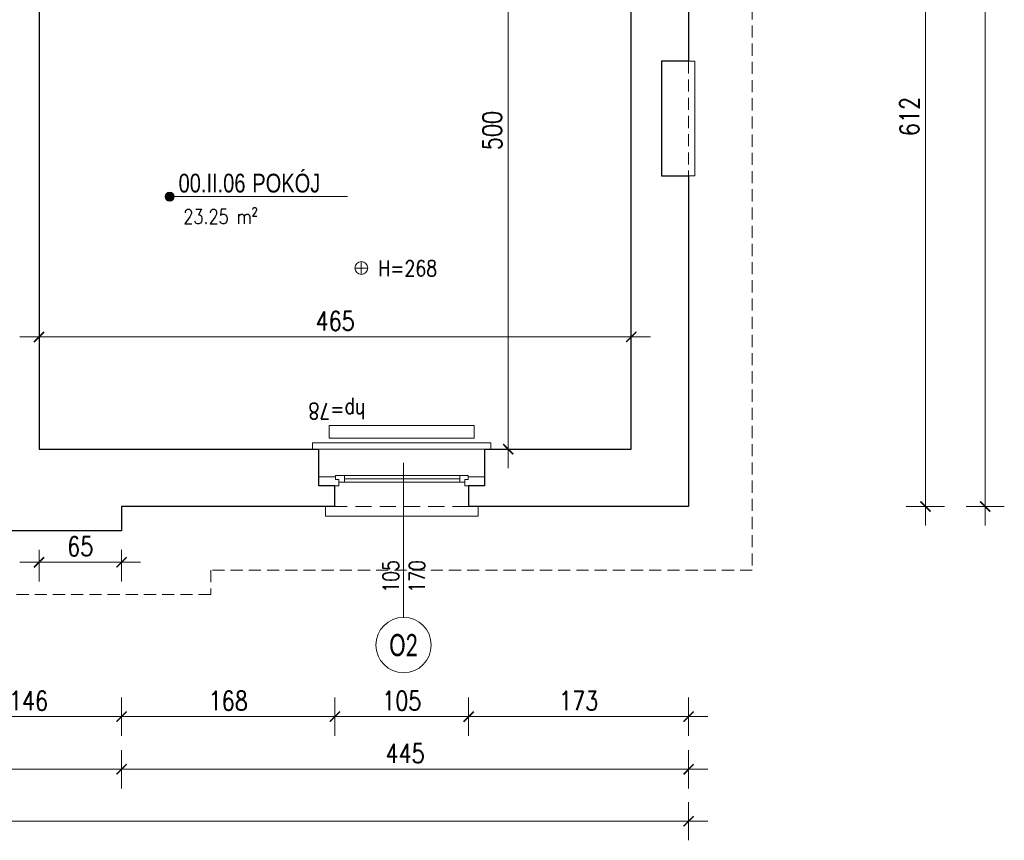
# Model space of a CAD drawing. Header units: millimetres. Extents: x 284606 to 569416, y -192995 to -95103.
# Tile 108 of 178: x 298959 to 299732, y -105172 to -104528. Entities that reach past the tile are written whole.
import ezdxf
from ezdxf.enums import TextEntityAlignment as Align

# ---------------------------------------------------------------- set-up
doc = ezdxf.new("R2010")
doc.units = ezdxf.units.MM
doc.linetypes.add('HIDDEN', pattern=[9.525, 6.35, -3.175])
doc.layers.get('0').update_dxf_attribs({"lineweight": 0})
for name, color, linetype, lineweight in [('!STR_Konstrukcja 0.20', 200, 'Continuous', 20), ('!STR_Konstrukcja 0.30', 64, 'Continuous', 30), ('!STR_Opisy 0.09', 8, 'Continuous', 9), ('!STR_Przerywana 0.09', 8, 'HIDDEN', 9), ('!STR_Stolarka okienna', 72, 'Continuous', 15), ('!STR_Wymiarowanie', 254, 'Continuous', 9), ('EKO Opisy 0.09', 8, 'Continuous', 9)]:
    doc.layers.add(name, color=color, linetype=linetype, lineweight=lineweight)
doc.layers.add('!STR_Obrysy pomieszczeń', color=215, linetype='Continuous', lineweight=9, plot=False)
doc.styles.add('AB_Arial', font='NirmalaS.ttf')
doc.styles.add('EKO 1-10', font='romans.shx', dxfattribs={"width": 0.8, "height": 15})
doc.styles.add('EKO 1-5', font='romans.shx', dxfattribs={"width": 0.8, "height": 10})
doc.styles.add('EKO CM 1-50', font='calibri.ttf', dxfattribs={"width": 0.8, "height": 12.5})
doc.dimstyles.new('EKO wymiar 1-10', dxfattribs={"dimtxt": 15, "dimasz": 8, "dimexe": 15, "dimexo": 15, "dimgap": 5, "dimtad": 1, "dimdec": 0, "dimtxsty": 'EKO 1-10', "dimblk": 'ARCHTICK', "dimcen": 10, "dimdle": 15, "dimclrd": 256, "dimclre": 256, "dimclrt": 256, "dimazin": 2, "dimtfac": 1, "dimtdec": 0, "dimtmove": 2, "dimatfit": 3, "dimldrblk": 'ARCHTICK', "dimfxl": 15, "dimfxlon": 1, "dimlwd": -1, "dimlwe": -1, "dimarcsym": 0})

# ---------------------------------------------------------------- blocks, each defined once
blk = doc.blocks.new('_ArchTick')
at = {"color": 0, "linetype": 'ByBlock', "const_width": 0.15}
blk.add_lwpolyline([(-0.5, -0.5), (0.5, 0.5)], dxfattribs=at)
blk = doc.blocks.new('*D675')
at = {"layer": '!STR_Wymiarowanie', "ltscale": 1.5, "transparency": 16777216}
for p, q in [((299342.61, -104349.69), (299342.61, -104879.69)), ((299357.61, -104364.69), (299327.61, -104364.69)), ((299357.61, -104864.69), (299327.61, -104864.69))]:
    blk.add_line(p, q, dxfattribs=at)
at = {"layer": 'Defpoints', "color": 0, "ltscale": 1.5, "transparency": 16777216}
for p in [(299439.13, -104364.69), (299342.61, -104864.69), (299439.23, -104864.69)]:
    blk.add_point(p, dxfattribs=at)
at = {"layer": '!STR_Wymiarowanie', "ltscale": 1.5, "transparency": 16777216, "xscale": 8, "yscale": 8, "zscale": 8}
for p, rotation in [((299342.61, -104364.69), 90), ((299342.61, -104864.69), 270)]:
    blk.add_blockref('_ArchTick', p, dxfattribs=dict(at, rotation=rotation))
at = {"layer": '!STR_Wymiarowanie', "ltscale": 1.5, "transparency": 16777216, "insert": (299330.11, -104614.69), "char_height": 15, "attachment_point": 5, "rotation": 90, "style": 'EKO 1-10'}
blk.add_mtext('500', dxfattribs=at)
blk = doc.blocks.new('*U195')
at = {"layer": '!STR_Konstrukcja 0.20', "linetype": 'Continuous', "lineweight": 15}
for points in [[(8.12, 45.81), (0.62, 45.81), (0.62, 53.31), (120.62, 53.31), (120.62, 45.81), (113.12, 45.81)], [(-4.38, 0.81), (-9.38, 0.81), (-9.38, -4.19), (130.62, -4.19), (130.62, 0.81), (125.62, 0.81)]]:
    blk.add_lwpolyline(points, dxfattribs=at)
at = {"layer": '!STR_Konstrukcja 0.30', "ltscale": 2}
for points in [[(-4.38, 0.81), (-4.38, 29.68), (8.12, 29.68), (8.12, 45.81)], [(113.12, 45.81), (113.12, 29.68), (125.62, 29.68), (125.62, 0.81)]]:
    blk.add_lwpolyline(points, dxfattribs=at)
at = {"layer": '!STR_Przerywana 0.09', "ltscale": 2}
for points in [[(8.12, 45.81), (113.12, 45.81)], [(-4.38, 0.81), (125.62, 0.81)]]:
    blk.add_lwpolyline(points, dxfattribs=at)
at = {"layer": '!STR_Stolarka okienna', "ltscale": 0.3}
for points in [[(-4.38, 22.64), (-4.38, 29.68), (11.02, 29.68), (11.02, 24.55), (8.52, 24.55), (8.52, 22.64), (-4.38, 22.64)], [(112.55, 21.56), (112.55, 24.55), (110.05, 24.55), (110.05, 26.7), (11.02, 26.7), (11.02, 24.55), (8.52, 24.55), (8.52, 21.56), (112.55, 21.56)], [(15.12, 26.7), (15.12, 21.56)], [(105.62, 24.13), (15.12, 24.13)], [(105.62, 21.56), (105.62, 26.7)], [(125.62, 22.64), (125.62, 29.68), (110.05, 29.68), (110.05, 24.55), (112.55, 24.55), (112.55, 22.64), (125.62, 22.64)]]:
    blk.add_lwpolyline(points, dxfattribs=at)
blk = doc.blocks.new('*U196')
at = {"layer": '!STR_Opisy 0.09', "linetype": 'Continuous'}
blk.add_line((0, -153.49), (0, -32.16), dxfattribs=at)
at = {"layer": '!STR_Opisy 0.09', "linetype": 'Continuous', "style": 'EKO 1-5', "width": 0.8}
blk.add_attdef('HP=', (30.1, 14.63), '', height=12.5, rotation=180, dxfattribs=at)
at = {"layer": '!STR_Opisy 0.09', "ltscale": 0.7, "style": 'EKO 1-5', "width": 0.8}
blk.add_attdef('WYS', text='', height=12.5, rotation=270, dxfattribs=at).set_placement((-10.53, -121.38), align=Align.MIDDLE_CENTER)
at = {"layer": '!STR_Opisy 0.09', "linetype": 'Continuous', "style": 'EKO 1-5', "width": 0.8}
blk.add_attdef('SZER', text='', height=12.5, rotation=270, dxfattribs=at).set_placement((0, -121.38), align=Align.BOTTOM_CENTER)
blk = doc.blocks.new('*D679')
at = {"layer": '!STR_Wymiarowanie', "ltscale": 1.5, "transparency": 16777216}
for p, q in [((298974.23, -104791.64), (298974.23, -104761.64)), ((299439.23, -104791.64), (299439.23, -104761.64)), ((299454.23, -104776.64), (298959.23, -104776.64))]:
    blk.add_line(p, q, dxfattribs=at)
at = {"layer": 'Defpoints', "color": 0, "ltscale": 1.5, "transparency": 16777216}
for p in [(298974.23, -104776.64), (298974.23, -104872.69), (299439.23, -104872.69)]:
    blk.add_point(p, dxfattribs=at)
at = {"layer": '!STR_Wymiarowanie', "ltscale": 1.5, "transparency": 16777216, "xscale": 8, "yscale": 8, "zscale": 8, "rotation": 180}
blk.add_blockref('_ArchTick', (298974.23, -104776.64), dxfattribs=at)
at = {"layer": '!STR_Wymiarowanie', "ltscale": 1.5, "transparency": 16777216, "xscale": 8, "yscale": 8, "zscale": 8}
blk.add_blockref('_ArchTick', (299439.23, -104776.64), dxfattribs=at)
at = {"layer": '!STR_Wymiarowanie', "ltscale": 1.5, "transparency": 16777216, "insert": (299206.73, -104764.14), "char_height": 15, "attachment_point": 5, "style": 'EKO 1-10'}
blk.add_mtext('465', dxfattribs=at)
blk = doc.blocks.new('wysokosc2')
at = {"ltscale": 2}
for points in [[(-5.06, 0.04), (5.03, 0.04)], [(0, 5.1), (0, -5.1)]]:
    blk.add_lwpolyline(points, dxfattribs=at)
blk.add_circle((0, 0), 5.03, dxfattribs=at)
at = {"ltscale": 2, "style": 'EKO 1-5', "width": 0.8}
blk.add_attdef('WYS', (13.29, -6.01), '', height=12.5, dxfattribs=at)
blk = doc.blocks.new('*D726')
at = {"layer": '!STR_Wymiarowanie', "ltscale": 1.5, "transparency": 16777216}
for p, q in [((299670.17, -104282.63), (299670.17, -104924.69)), ((299655.17, -104297.63), (299685.17, -104297.63)), ((299655.17, -104909.69), (299685.17, -104909.69))]:
    blk.add_line(p, q, dxfattribs=at)
at = {"layer": 'Defpoints', "color": 0, "ltscale": 1.5, "transparency": 16777216}
for p in [(299476.12, -104297.63), (299484.23, -104909.69), (299670.17, -104909.69)]:
    blk.add_point(p, dxfattribs=at)
at = {"layer": '!STR_Wymiarowanie', "ltscale": 1.5, "transparency": 16777216, "xscale": 8, "yscale": 8, "zscale": 8}
for p, rotation in [((299670.17, -104297.63), 90), ((299670.17, -104909.69), 270)]:
    blk.add_blockref('_ArchTick', p, dxfattribs=dict(at, rotation=rotation))
at = {"layer": '!STR_Wymiarowanie', "ltscale": 1.5, "transparency": 16777216, "insert": (299657.67, -104603.66), "char_height": 15, "attachment_point": 5, "rotation": 90, "style": 'EKO 1-10'}
blk.add_mtext('612', dxfattribs=at)
blk = doc.blocks.new('*D727')
at = {"layer": '!STR_Wymiarowanie', "ltscale": 1.5, "transparency": 16777216}
for p, q in [((299717.1, -103752.77), (299717.1, -104924.69)), ((299702.1, -103767.77), (299732.1, -103767.77)), ((299702.1, -104909.69), (299732.1, -104909.69))]:
    blk.add_line(p, q, dxfattribs=at)
at = {"layer": 'Defpoints', "color": 0, "ltscale": 1.5, "transparency": 16777216}
for p in [(299484.44, -103767.77), (299484.44, -104909.69), (299717.1, -104909.69)]:
    blk.add_point(p, dxfattribs=at)
at = {"layer": '!STR_Wymiarowanie', "ltscale": 1.5, "transparency": 16777216, "xscale": 8, "yscale": 8, "zscale": 8}
for p, rotation in [((299717.1, -103767.77), 90), ((299717.1, -104909.69), 270)]:
    blk.add_blockref('_ArchTick', p, dxfattribs=dict(at, rotation=rotation))
at = {"layer": '!STR_Wymiarowanie', "ltscale": 1.5, "transparency": 16777216, "insert": (299704.6, -104338.73), "char_height": 15, "attachment_point": 5, "rotation": 90, "style": 'EKO 1-10'}
blk.add_mtext('1142', dxfattribs=at)
blk = doc.blocks.new('*D751')
at = {"layer": '!STR_Wymiarowanie', "ltscale": 1.5, "transparency": 16777216}
for p, q in [((298892.9, -105059.62), (298892.9, -105089.62)), ((299039.03, -105059.62), (299039.03, -105089.62)), ((298877.9, -105074.62), (299054.03, -105074.62))]:
    blk.add_line(p, q, dxfattribs=at)
at = {"layer": 'Defpoints', "color": 0, "ltscale": 1.5, "transparency": 16777216}
for p in [(298892.9, -104920.63), (299039.03, -104928.69), (299039.03, -105074.62)]:
    blk.add_point(p, dxfattribs=at)
at = {"layer": '!STR_Wymiarowanie', "ltscale": 1.5, "transparency": 16777216, "xscale": 8, "yscale": 8, "zscale": 8, "rotation": 180}
blk.add_blockref('_ArchTick', (298892.9, -105074.62), dxfattribs=at)
at = {"layer": '!STR_Wymiarowanie', "ltscale": 1.5, "transparency": 16777216, "xscale": 8, "yscale": 8, "zscale": 8}
blk.add_blockref('_ArchTick', (299039.03, -105074.62), dxfattribs=at)
at = {"layer": '!STR_Wymiarowanie', "ltscale": 1.5, "transparency": 16777216, "insert": (298965.97, -105062.12), "char_height": 15, "attachment_point": 5, "style": 'EKO 1-10'}
blk.add_mtext('146', dxfattribs=at)
blk = doc.blocks.new('*D752')
at = {"layer": '!STR_Wymiarowanie', "ltscale": 1.5, "transparency": 16777216}
for p, q in [((299039.03, -105059.62), (299039.03, -105089.62)), ((299206.54, -105059.62), (299206.54, -105089.62)), ((299024.03, -105074.62), (299221.54, -105074.62))]:
    blk.add_line(p, q, dxfattribs=at)
at = {"layer": 'Defpoints', "color": 0, "ltscale": 1.5, "transparency": 16777216}
for p in [(299206.54, -104901.63), (299039.03, -104928.69), (299206.54, -105074.62)]:
    blk.add_point(p, dxfattribs=at)
at = {"layer": '!STR_Wymiarowanie', "ltscale": 1.5, "transparency": 16777216, "xscale": 8, "yscale": 8, "zscale": 8, "rotation": 180}
blk.add_blockref('_ArchTick', (299039.03, -105074.62), dxfattribs=at)
at = {"layer": '!STR_Wymiarowanie', "ltscale": 1.5, "transparency": 16777216, "xscale": 8, "yscale": 8, "zscale": 8}
blk.add_blockref('_ArchTick', (299206.54, -105074.62), dxfattribs=at)
at = {"layer": '!STR_Wymiarowanie', "ltscale": 1.5, "transparency": 16777216, "insert": (299122.79, -105062.12), "char_height": 15, "attachment_point": 5, "style": 'EKO 1-10'}
blk.add_mtext('168', dxfattribs=at)
blk = doc.blocks.new('*D753')
at = {"layer": '!STR_Wymiarowanie', "ltscale": 1.5, "transparency": 16777216}
for p, q in [((299206.54, -105059.62), (299206.54, -105089.62)), ((299311.54, -105059.62), (299311.54, -105089.62)), ((299191.54, -105074.62), (299326.54, -105074.62))]:
    blk.add_line(p, q, dxfattribs=at)
at = {"layer": 'Defpoints', "color": 0, "ltscale": 1.5, "transparency": 16777216}
for p in [(299206.54, -104901.63), (299311.54, -104901.63), (299311.54, -105074.62)]:
    blk.add_point(p, dxfattribs=at)
at = {"layer": '!STR_Wymiarowanie', "ltscale": 1.5, "transparency": 16777216, "xscale": 8, "yscale": 8, "zscale": 8, "rotation": 180}
blk.add_blockref('_ArchTick', (299206.54, -105074.62), dxfattribs=at)
at = {"layer": '!STR_Wymiarowanie', "ltscale": 1.5, "transparency": 16777216, "xscale": 8, "yscale": 8, "zscale": 8}
blk.add_blockref('_ArchTick', (299311.54, -105074.62), dxfattribs=at)
at = {"layer": '!STR_Wymiarowanie', "ltscale": 1.5, "transparency": 16777216, "insert": (299259.04, -105062.12), "char_height": 15, "attachment_point": 5, "style": 'EKO 1-10'}
blk.add_mtext('105', dxfattribs=at)
blk = doc.blocks.new('*D754')
at = {"layer": '!STR_Wymiarowanie', "ltscale": 1.5, "transparency": 16777216}
for p, q in [((299311.54, -105059.62), (299311.54, -105089.62)), ((299484.23, -105059.62), (299484.23, -105089.62)), ((299296.54, -105074.62), (299499.23, -105074.62))]:
    blk.add_line(p, q, dxfattribs=at)
at = {"layer": 'Defpoints', "color": 0, "ltscale": 1.5, "transparency": 16777216}
for p in [(299311.54, -104901.63), (299484.23, -104909.69), (299484.23, -105074.62)]:
    blk.add_point(p, dxfattribs=at)
at = {"layer": '!STR_Wymiarowanie', "ltscale": 1.5, "transparency": 16777216, "xscale": 8, "yscale": 8, "zscale": 8, "rotation": 180}
blk.add_blockref('_ArchTick', (299311.54, -105074.62), dxfattribs=at)
at = {"layer": '!STR_Wymiarowanie', "ltscale": 1.5, "transparency": 16777216, "xscale": 8, "yscale": 8, "zscale": 8}
blk.add_blockref('_ArchTick', (299484.23, -105074.62), dxfattribs=at)
at = {"layer": '!STR_Wymiarowanie', "ltscale": 1.5, "transparency": 16777216, "insert": (299397.89, -105062.12), "char_height": 15, "attachment_point": 5, "style": 'EKO 1-10'}
blk.add_mtext('173', dxfattribs=at)
blk = doc.blocks.new('*D757')
at = {"layer": '!STR_Wymiarowanie', "ltscale": 1.5, "transparency": 16777216}
for p, q in [((298481.9, -105100.96), (298481.9, -105130.96)), ((299039.03, -105100.96), (299039.03, -105130.96)), ((298466.9, -105115.96), (299054.03, -105115.96))]:
    blk.add_line(p, q, dxfattribs=at)
at = {"layer": 'Defpoints', "color": 0, "ltscale": 1.5, "transparency": 16777216}
for p in [(298481.9, -104928.69), (299039.03, -104928.69), (299039.03, -105115.96)]:
    blk.add_point(p, dxfattribs=at)
at = {"layer": '!STR_Wymiarowanie', "ltscale": 1.5, "transparency": 16777216, "xscale": 8, "yscale": 8, "zscale": 8, "rotation": 180}
blk.add_blockref('_ArchTick', (298481.9, -105115.96), dxfattribs=at)
at = {"layer": '!STR_Wymiarowanie', "ltscale": 1.5, "transparency": 16777216, "xscale": 8, "yscale": 8, "zscale": 8}
blk.add_blockref('_ArchTick', (299039.03, -105115.96), dxfattribs=at)
at = {"layer": '!STR_Wymiarowanie', "ltscale": 1.5, "transparency": 16777216, "insert": (298760.47, -105103.46), "char_height": 15, "attachment_point": 5, "style": 'EKO 1-10'}
blk.add_mtext('557', dxfattribs=at)
blk = doc.blocks.new('*D758')
at = {"layer": '!STR_Wymiarowanie', "ltscale": 1.5, "transparency": 16777216}
for p, q in [((299039.03, -105100.96), (299039.03, -105130.96)), ((299484.23, -105100.96), (299484.23, -105130.96)), ((299024.03, -105115.96), (299499.23, -105115.96))]:
    blk.add_line(p, q, dxfattribs=at)
at = {"layer": 'Defpoints', "color": 0, "ltscale": 1.5, "transparency": 16777216}
for p in [(299484.23, -104909.69), (299039.03, -104928.69), (299484.23, -105115.96)]:
    blk.add_point(p, dxfattribs=at)
at = {"layer": '!STR_Wymiarowanie', "ltscale": 1.5, "transparency": 16777216, "xscale": 8, "yscale": 8, "zscale": 8, "rotation": 180}
blk.add_blockref('_ArchTick', (299039.03, -105115.96), dxfattribs=at)
at = {"layer": '!STR_Wymiarowanie', "ltscale": 1.5, "transparency": 16777216, "xscale": 8, "yscale": 8, "zscale": 8}
blk.add_blockref('_ArchTick', (299484.23, -105115.96), dxfattribs=at)
at = {"layer": '!STR_Wymiarowanie', "ltscale": 1.5, "transparency": 16777216, "insert": (299261.63, -105103.46), "char_height": 15, "attachment_point": 5, "style": 'EKO 1-10'}
blk.add_mtext('445', dxfattribs=at)
blk = doc.blocks.new('*D759')
at = {"layer": '!STR_Wymiarowanie', "ltscale": 1.5, "transparency": 16777216}
for p, q in [((297591.89, -105141.66), (297591.89, -105171.66)), ((299484.23, -105141.66), (299484.23, -105171.66)), ((299499.23, -105156.66), (297576.89, -105156.66))]:
    blk.add_line(p, q, dxfattribs=at)
at = {"layer": 'Defpoints', "color": 0, "ltscale": 1.5, "transparency": 16777216}
for p in [(297591.89, -104909.69), (299484.23, -104909.69), (297591.89, -105156.66)]:
    blk.add_point(p, dxfattribs=at)
at = {"layer": '!STR_Wymiarowanie', "ltscale": 1.5, "transparency": 16777216, "xscale": 8, "yscale": 8, "zscale": 8, "rotation": 180}
blk.add_blockref('_ArchTick', (297591.89, -105156.66), dxfattribs=at)
at = {"layer": '!STR_Wymiarowanie', "ltscale": 1.5, "transparency": 16777216, "xscale": 8, "yscale": 8, "zscale": 8}
blk.add_blockref('_ArchTick', (299484.23, -105156.66), dxfattribs=at)
at = {"layer": '!STR_Wymiarowanie', "ltscale": 1.5, "transparency": 16777216, "insert": (298538.06, -105144.16), "char_height": 15, "attachment_point": 5, "style": 'EKO 1-10'}
blk.add_mtext('1892', dxfattribs=at)
blk = doc.blocks.new('*U506')
at = {"ltscale": 0.3}
blk.add_hatch(color=256, dxfattribs=at).paths.add_polyline_path([(-0.91, 50, 1), (6.82, 50, 1)])
at = {"ltscale": 1.5}
blk.add_line((17.59, 50), (154.57, 50), dxfattribs=at)
at = {"ltscale": 0.3}
blk.add_lwpolyline([(17.59, 50), (2.95, 50)], dxfattribs=at)
blk.add_circle((2.95, 50), 3.86, dxfattribs=at)
at = {"ltscale": 1.5, "width": 0.8}
for tag, p, height, style in [('NR_POM.', (10.51, 53.45), 16, 'AB_Arial'), ('NAZWA_POMIESZCZENIA', (66.91, 53.45), 16, 'AB_Arial'), ('POSADZKA', (9.08, 4), 12.5, 'EKO 1-5')]:
    blk.add_attdef(tag, p, '', height=height, rotation=0, dxfattribs=dict(at, style=style))
at = {"ltscale": 1.5, "style": 'EKO 1-5', "width": 0.8}
blk.add_attdef('POWIERZCHNIA', text='', height=12.5, rotation=0, dxfattribs=at).set_placement((78.06, 22.91), align=Align.BOTTOM_RIGHT)
blk = doc.blocks.new('*D760')
at = {"layer": '!STR_Obrysy pomieszczeń', "ltscale": 0.3, "transparency": 16777216}
for p, q in [((298974.23, -104943.69), (298974.23, -104968.49)), ((299039.03, -104943.69), (299039.03, -104968.49)), ((299054.03, -104953.49), (298959.23, -104953.49))]:
    blk.add_line(p, q, dxfattribs=at)
at = {"layer": 'Defpoints', "color": 0, "ltscale": 0.3, "transparency": 16777216}
for p in [(298974.23, -104928.69), (299039.03, -104928.69), (298974.23, -104953.49)]:
    blk.add_point(p, dxfattribs=at)
at = {"layer": '!STR_Obrysy pomieszczeń', "ltscale": 0.3, "transparency": 16777216, "xscale": 8, "yscale": 8, "zscale": 8, "rotation": 180}
blk.add_blockref('_ArchTick', (298974.23, -104953.49), dxfattribs=at)
at = {"layer": '!STR_Obrysy pomieszczeń', "ltscale": 0.3, "transparency": 16777216, "xscale": 8, "yscale": 8, "zscale": 8}
blk.add_blockref('_ArchTick', (299039.03, -104953.49), dxfattribs=at)
at = {"layer": '!STR_Obrysy pomieszczeń', "ltscale": 0.3, "transparency": 16777216, "insert": (299006.63, -104940.99), "char_height": 15, "attachment_point": 5, "style": 'EKO 1-10'}
blk.add_mtext('65', dxfattribs=at)
blk = doc.blocks.new('KÓLKO')
at = {"layer": '!STR_Opisy 0.09'}
blk.add_circle((0, -15.51), 15.51, dxfattribs=at)
at = {"layer": '!STR_Opisy 0.09', "style": 'EKO 1-10', "width": 0.8}
blk.add_attdef('NR', text='', height=15, dxfattribs=at).set_placement((0, -15.51), align=Align.MIDDLE_CENTER)

msp = doc.modelspace()

# ---------------------------------------------------------------- linework, layer by layer
at = {"layer": '!STR_Konstrukcja 0.20', "ltscale": 1.5}
msp.add_lwpolyline([(299484.23, -104650.34), (299489.23, -104650.34), (299489.23, -104560.34), (299484.23, -104560.34)], dxfattribs=at)
at = {"layer": '!STR_Konstrukcja 0.30', "ltscale": 1.5}
for points in [[(299484.23, -104297.63), (299484.23, -104560.34)], [(299214.23, -104364.69), (298974.23, -104364.69), (298974.23, -104864.69), (299194.04, -104864.69)], [(299324.04, -104864.69), (299439.23, -104864.69), (299439.23, -104364.69), (299439.13, -104364.69)], [(299484.23, -104560.34), (299463.05, -104560.34), (299463.05, -104650.34), (299484.23, -104650.34)], [(299484.23, -104650.34), (299484.23, -104909.69), (299311.54, -104909.69)], [(299206.54, -104909.69), (299039.03, -104909.69), (299039.03, -104928.69), (298892.9, -104928.69)]]:
    msp.add_lwpolyline(points, dxfattribs=at)
at = {"layer": '!STR_Obrysy pomieszczeń', "ltscale": 0.3}
msp.add_lwpolyline([(298974.23, -104364.69), (299439.23, -104364.69), (299439.23, -104864.69), (298974.23, -104864.69)], close=True, dxfattribs=at)
at = {"layer": '!STR_Przerywana 0.09', "ltscale": 1.5}
msp.add_line((299484.23, -104560.34), (299484.23, -104650.34), dxfattribs=at)
msp.add_lwpolyline([(297528.89, -103801.69), (298053.45, -103801.69), (298053.45, -103704.69), (299055.89, -103704.69), (299055.89, -103717.7), (299534.23, -103717.78), (299534.23, -104959.69), (299109.03, -104959.69), (299109.03, -104978.69), (298431.9, -104978.69), (298431.9, -104965.69), (297966.64, -104965.69), (297966.64, -104959.69), (297541.89, -104959.69), (297541.89, -104413.34), (297528.89, -104413.34)], close=True, dxfattribs=at)
at = {"color": 62, "true_color": 0xa3d425}
msp.add_lwpolyline([(299315.95, -104846.1), (299315.95, -104856.1), (299202.13, -104856.1), (299202.13, -104846.1)], close=True, dxfattribs=at)

# ---------------------------------------------------------------- block references
at = {"layer": '!STR_Konstrukcja 0.30', "ltscale": 1.5}
ref = msp.add_blockref('*U196', (299260.45, -104843.25), dxfattribs=dict(at, xscale=-1))
ref.add_attrib('SZER', '105', dxfattribs={"layer": '!STR_Opisy 0.09', "linetype": 'Continuous', "height": 12.5, "rotation": 90, "style": 'EKO 1-5', "width": 0.8}).set_placement((299260.45, -104964.62), align=Align.BOTTOM_CENTER)
ref.add_attrib('WYS', '170', dxfattribs={"layer": '!STR_Opisy 0.09', "ltscale": 0.7, "height": 12.5, "rotation": 90, "style": 'EKO 1-5', "width": 0.8}).set_placement((299270.98, -104964.62), align=Align.MIDDLE_CENTER)
ref.add_attrib('HP=', 'hp=78', (299230.35, -104828.61), dxfattribs={"layer": '!STR_Opisy 0.09', "linetype": 'Continuous', "height": 12.5, "rotation": 180, "style": 'EKO 1-5', "width": 0.8})
at = {"layer": '!STR_Konstrukcja 0.30', "ltscale": 1.5, "rotation": 180}
msp.add_blockref('*U195', (299319.66, -104863.88), dxfattribs=at)
at = {"layer": '!STR_Opisy 0.09'}
ref = msp.add_blockref('*U506', (299074.13, -104712.46), dxfattribs=dict(at, xscale=0.9199999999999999, yscale=0.9199999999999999, zscale=0.9199999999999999))
ref.add_attrib('NAZWA_POM', 'POKÓJ', (299141.67, -104663.29), dxfattribs={"layer": '0', "ltscale": 1.5, "height": 14.72, "rotation": 0, "style": 'AB_Arial', "width": 0.8})
ref.add_attrib('NUMER_POM', '00.II.06', (299083.8, -104663.29), dxfattribs={"layer": '0', "ltscale": 1.5, "height": 14.72, "rotation": 0, "style": 'AB_Arial', "width": 0.8})
ref.add_attrib('R-SURF', '23.25 m²', dxfattribs={"layer": '0', "ltscale": 1.5, "height": 11.5, "rotation": 0, "style": 'EKO 1-5', "width": 0.8}).set_placement((299145.94, -104691.39), align=Align.BOTTOM_RIGHT)
ref = msp.add_blockref('wysokosc2', (299227.24, -104722.57), dxfattribs=dict(at, xscale=-1, rotation=180))
ref.add_attrib('WYS', 'H=268', (299240.53, -104729.07), dxfattribs={"layer": '0', "ltscale": 2, "height": 12.5, "style": 'EKO 1-5', "width": 0.8})
at = {"layer": 'EKO Opisy 0.09'}
ref = msp.add_blockref('KÓLKO', (299260.45, -104996.74), dxfattribs=dict(at, xscale=1.4, yscale=1.4, zscale=1.4))
ref.add_attrib('NR', 'O2', dxfattribs={"height": 17.5, "style": 'EKO CM 1-50', "width": 0.7}).set_placement((299260.45, -105018.45), align=Align.MIDDLE_CENTER)

# ---------------------------------------------------------------- dimensions: what is measured, and where the dimension line sits
at = {"layer": '!STR_Obrysy pomieszczeń', "ltscale": 0.3}
dim = msp.add_linear_dim(base=(298974.23, -104953.49), p1=(299039.03, -104928.69), p2=(298974.23, -104928.69), dimstyle='EKO wymiar 1-10', dxfattribs=at)
dim.commit()
dim.dimension.update_dxf_attribs({"geometry": '*D760', "text_midpoint": (299006.63, -104940.99)})
at = {"layer": '!STR_Wymiarowanie', "ltscale": 1.5}
for base, p1, p2, picture, middle in [((299717.1, -104909.69), (299484.44, -103767.77), (299484.44, -104909.69), '*D727', (299704.6, -104338.73)), ((299670.17, -104909.69), (299476.12, -104297.63), (299484.23, -104909.69), '*D726', (299657.67, -104603.66)), ((299342.61, -104864.69), (299439.13, -104364.69), (299439.23, -104864.69), '*D675', (299330.11, -104614.69))]:
    dim = msp.add_linear_dim(base=base, p1=p1, p2=p2, angle=90, dimstyle='EKO wymiar 1-10', dxfattribs=at)
    dim.commit()
    dim.dimension.update_dxf_attribs({"geometry": picture, "text_midpoint": middle})
for base, p1, p2, picture, middle in [((298974.23, -104776.64), (299439.23, -104872.69), (298974.23, -104872.69), '*D679', (299206.73, -104764.14)), ((299206.54, -105074.62), (299039.03, -104928.69), (299206.54, -104901.63), '*D752', (299122.79, -105062.12)), ((299311.54, -105074.62), (299206.54, -104901.63), (299311.54, -104901.63), '*D753', (299259.04, -105062.12)), ((299484.23, -105074.62), (299311.54, -104901.63), (299484.23, -104909.69), '*D754', (299397.89, -105062.12)), ((297591.89, -105156.66), (299484.23, -104909.69), (297591.89, -104909.69), '*D759', (298538.06, -105144.16)), ((299484.23, -105115.96), (299039.03, -104928.69), (299484.23, -104909.69), '*D758', (299261.63, -105103.46)), ((299039.03, -105074.62), (298892.9, -104920.63), (299039.03, -104928.69), '*D751', (298965.97, -105062.12)), ((299039.03, -105115.96), (298481.9, -104928.69), (299039.03, -104928.69), '*D757', (298760.47, -105103.46))]:
    dim = msp.add_linear_dim(base=base, p1=p1, p2=p2, dimstyle='EKO wymiar 1-10', dxfattribs=at)
    dim.commit()
    dim.dimension.update_dxf_attribs({"geometry": picture, "text_midpoint": middle})

doc.saveas('drawing.dxf')
